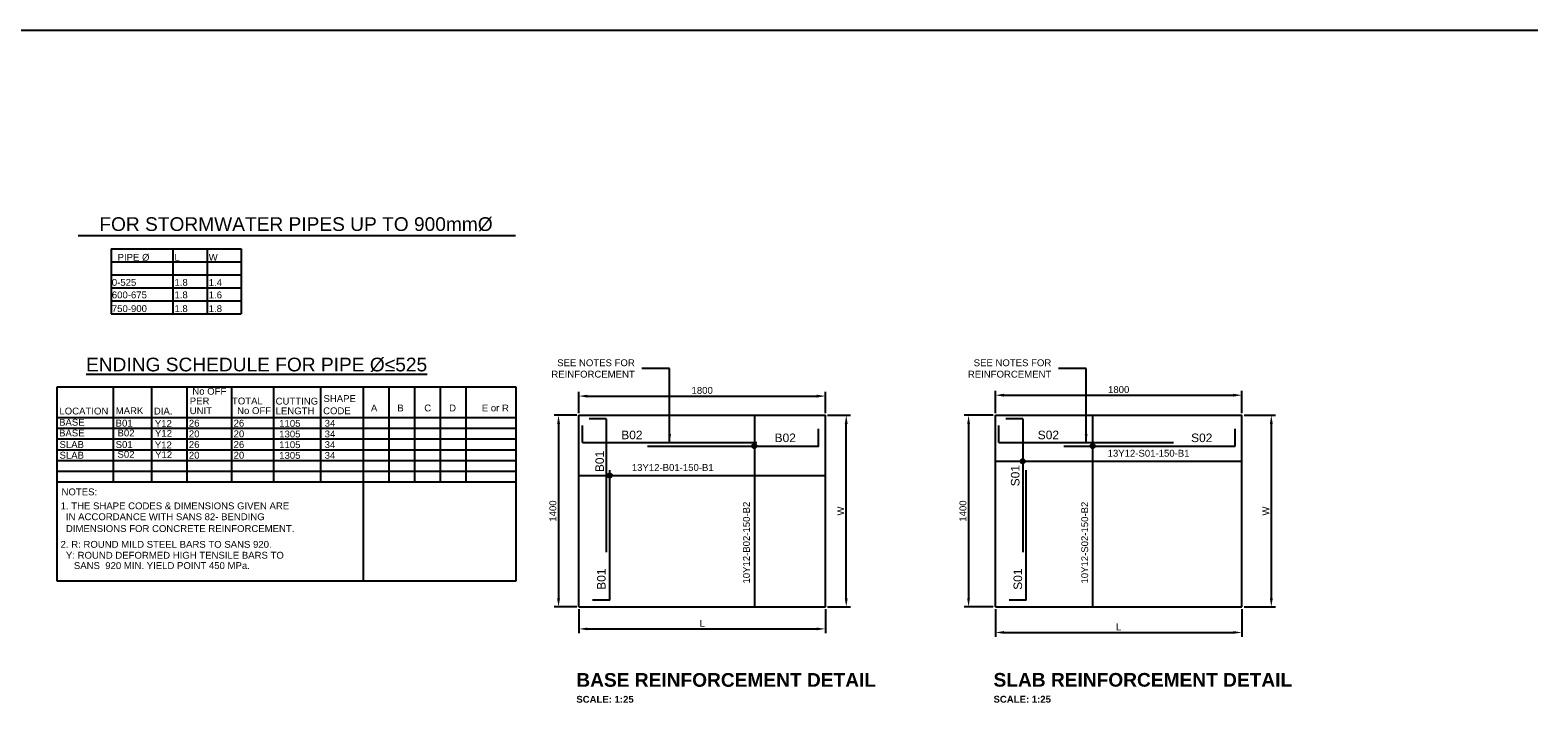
# Model space of a CAD drawing. Extents: x 76590 to 148436, y 2885688 to 2928336.
# Tile 13 of 17: x 107181 to 118189, y 2897395 to 2902309. Entities that reach past the tile are written whole.
import ezdxf
from ezdxf.enums import TextEntityAlignment as Align

# ---------------------------------------------------------------- set-up
doc = ezdxf.new("R2010")
doc.units = 0
doc.header["$PDSIZE"] = 0.2
for name, color, linetype in [('DIMS', 1, 'Continuous'), ('HATCH', 7, 'Continuous'), ('REINFORCING', 3, 'Continuous'), ('T25', 2, 'Continuous'), ('T50', 6, 'Continuous')]:
    doc.layers.add(name, color=color, linetype=linetype)
doc.styles.add('ARIAL', font='arial.ttf')
doc.styles.add('Arial Bold', font='arialbd.ttf')
doc.styles.add('ROMANS', font='romans.shx', dxfattribs={"width": 0.8})
doc.dimstyles.new('1-25', dxfattribs={"dimscale": 25, "dimtxt": 2, "dimasz": 2.5, "dimexe": 1.25, "dimexo": 0.625, "dimtad": 1, "dimdec": 0, "dimzin": 12, "dimtxsty": 'ROMANS', "dimcen": 2, "dimclrd": 1, "dimclre": 1, "dimclrt": 2, "dimadec": 0, "dimazin": 0, "dimtfac": 1, "dimtdec": 4, "dimtmove": 2, "dimatfit": 3, "dimfxl": 1, "dimtvp": 1, "dimtolj": 1, "dimtzin": 0, "dimlwd": -1, "dimarcsym": 0})
doc.dimstyles.new('T25', dxfattribs={"dimtxt": 2.5, "dimasz": 3, "dimexe": 1, "dimexo": 2, "dimgap": 1, "dimtad": 1, "dimtoh": 1, "dimdec": 0, "dimzin": 0, "dimdsep": 46, "dimtxsty": 'ROMANS', "dimcen": 0, "dimclrd": 2, "dimclre": 2, "dimclrt": 4, "dimadec": 0, "dimazin": 0, "dimtfac": 1, "dimtdec": 0, "dimtmove": 0, "dimatfit": 3, "dimfxl": 1, "dimtolj": 1, "dimtzin": 0, "dimlwd": -1, "dimlwe": -1, "dimarcsym": 0})

# ---------------------------------------------------------------- blocks, each defined once
blk = doc.blocks.new('*D64')
at = {"layer": 'Defpoints', "color": 0, "transparency": 16777216}
for p in [(116029, 2899642), (114229, 2899496), (116029, 2899496)]:
    blk.add_point(p, dxfattribs=at)
at = {"layer": 'HATCH', "color": 1, "lineweight": -2, "transparency": 16777216}
for p, q in [((114229, 2899511), (114229, 2899674)), ((116029, 2899511), (116029, 2899674))]:
    blk.add_line(p, q, dxfattribs=at)
at = {"layer": 'HATCH', "color": 1, "transparency": 16777216}
blk.add_line((114291, 2899642), (115966, 2899642), dxfattribs=at)
for points in [[(114291, 2899653), (114291, 2899632), (114229, 2899642)], [(115966, 2899653), (115966, 2899632), (116029, 2899642)]]:
    blk.add_solid(points, dxfattribs=at)
at = {"layer": 'HATCH', "color": 2, "transparency": 16777216, "insert": (115129, 2899683), "char_height": 50, "attachment_point": 5, "style": 'ARIAL'}
blk.add_mtext('\\A1;1800', dxfattribs=at)
blk = doc.blocks.new('*D65')
at = {"layer": 'Defpoints', "color": 0, "transparency": 16777216}
for p in [(116029, 2899496), (116029, 2898096), (116243, 2898096)]:
    blk.add_point(p, dxfattribs=at)
at = {"layer": 'HATCH', "color": 1, "lineweight": -2, "transparency": 16777216}
for p, q in [((116044, 2899496), (116275, 2899496)), ((116044, 2898096), (116275, 2898096))]:
    blk.add_line(p, q, dxfattribs=at)
at = {"layer": 'HATCH', "color": 1, "transparency": 16777216}
blk.add_line((116243, 2899433), (116243, 2898158), dxfattribs=at)
for points in [[(116233, 2899433), (116254, 2899433), (116243, 2899496)], [(116233, 2898158), (116254, 2898158), (116243, 2898096)]]:
    blk.add_solid(points, dxfattribs=at)
at = {"layer": 'HATCH', "color": 2, "transparency": 16777216, "insert": (116203, 2898796), "char_height": 50, "attachment_point": 5, "rotation": 90, "style": 'ARIAL'}
blk.add_mtext('\\A1;W', dxfattribs=at)
blk = doc.blocks.new('*D66')
at = {"layer": 'Defpoints', "color": 0, "transparency": 16777216}
for p in [(114229, 2898096), (116029, 2898096), (116029, 2897909)]:
    blk.add_point(p, dxfattribs=at)
at = {"layer": 'HATCH', "color": 1, "lineweight": -2, "transparency": 16777216}
for p, q in [((114229, 2898080), (114229, 2897878)), ((116029, 2898080), (116029, 2897878))]:
    blk.add_line(p, q, dxfattribs=at)
at = {"layer": 'HATCH', "color": 1, "transparency": 16777216}
blk.add_line((114291, 2897909), (115966, 2897909), dxfattribs=at)
for points in [[(114291, 2897919), (114291, 2897899), (114229, 2897909)], [(115966, 2897919), (115966, 2897899), (116029, 2897909)]]:
    blk.add_solid(points, dxfattribs=at)
at = {"layer": 'HATCH', "color": 2, "transparency": 16777216, "insert": (115129, 2897950), "char_height": 50, "attachment_point": 5, "style": 'ARIAL'}
blk.add_mtext('\\A1;L', dxfattribs=at)
blk = doc.blocks.new('*D67')
at = {"layer": 'Defpoints', "color": 0, "transparency": 16777216}
for p in [(114229, 2899496), (114033, 2898096), (114229, 2898096)]:
    blk.add_point(p, dxfattribs=at)
at = {"layer": 'HATCH', "color": 1, "lineweight": -2, "transparency": 16777216}
for p, q in [((114213, 2899496), (114002, 2899496)), ((114213, 2898096), (114002, 2898096))]:
    blk.add_line(p, q, dxfattribs=at)
at = {"layer": 'HATCH', "color": 1, "transparency": 16777216}
blk.add_line((114033, 2899433), (114033, 2898158), dxfattribs=at)
for points in [[(114023, 2899433), (114043, 2899433), (114033, 2899496)], [(114023, 2898158), (114043, 2898158), (114033, 2898096)]]:
    blk.add_solid(points, dxfattribs=at)
at = {"layer": 'HATCH', "color": 2, "transparency": 16777216, "insert": (113992, 2898796), "char_height": 50, "attachment_point": 5, "rotation": 90, "style": 'ARIAL'}
blk.add_mtext('\\A1;1400', dxfattribs=at)
blk = doc.blocks.new('*D68')
at = {"layer": 'Defpoints', "color": 0, "transparency": 16777216}
for p in [(111188, 2898096), (112988, 2898096), (112988, 2897935)]:
    blk.add_point(p, dxfattribs=at)
at = {"layer": 'HATCH', "color": 1, "lineweight": -2, "transparency": 16777216}
for p, q in [((111188, 2898080), (111188, 2897904)), ((112988, 2898080), (112988, 2897904))]:
    blk.add_line(p, q, dxfattribs=at)
at = {"layer": 'HATCH', "color": 1, "transparency": 16777216}
blk.add_line((111250, 2897935), (112925, 2897935), dxfattribs=at)
for points in [[(111250, 2897945), (111250, 2897925), (111188, 2897935)], [(112925, 2897945), (112925, 2897925), (112988, 2897935)]]:
    blk.add_solid(points, dxfattribs=at)
at = {"layer": 'HATCH', "color": 2, "transparency": 16777216, "insert": (112088, 2897976), "char_height": 50, "attachment_point": 5, "style": 'ARIAL'}
blk.add_mtext('\\A1;L', dxfattribs=at)
blk = doc.blocks.new('*D69')
at = {"layer": 'Defpoints', "color": 0, "transparency": 16777216}
for p in [(112988, 2899496), (113140, 2899496), (112988, 2898096)]:
    blk.add_point(p, dxfattribs=at)
at = {"layer": 'HATCH', "color": 1, "lineweight": -2, "transparency": 16777216}
for p, q in [((113004, 2899496), (113171, 2899496)), ((113004, 2898096), (113171, 2898096))]:
    blk.add_line(p, q, dxfattribs=at)
at = {"layer": 'HATCH', "color": 1, "transparency": 16777216}
blk.add_line((113140, 2898158), (113140, 2899433), dxfattribs=at)
for points in [[(113129, 2899433), (113150, 2899433), (113140, 2899496)], [(113129, 2898158), (113150, 2898158), (113140, 2898096)]]:
    blk.add_solid(points, dxfattribs=at)
at = {"layer": 'HATCH', "color": 2, "transparency": 16777216, "insert": (113099, 2898796), "char_height": 50, "attachment_point": 5, "rotation": 90, "style": 'ARIAL'}
blk.add_mtext('\\A1;W', dxfattribs=at)
blk = doc.blocks.new('*D70')
at = {"layer": 'Defpoints', "color": 0, "transparency": 16777216}
for p in [(112988, 2899636), (111188, 2899496), (112988, 2899496)]:
    blk.add_point(p, dxfattribs=at)
at = {"layer": 'HATCH', "color": 1, "lineweight": -2, "transparency": 16777216}
for p, q in [((111188, 2899511), (111188, 2899667)), ((112988, 2899511), (112988, 2899667))]:
    blk.add_line(p, q, dxfattribs=at)
at = {"layer": 'HATCH', "color": 1, "transparency": 16777216}
blk.add_line((111250, 2899636), (112925, 2899636), dxfattribs=at)
for points in [[(111250, 2899646), (111250, 2899625), (111188, 2899636)], [(112925, 2899646), (112925, 2899625), (112988, 2899636)]]:
    blk.add_solid(points, dxfattribs=at)
at = {"layer": 'HATCH', "color": 2, "transparency": 16777216, "insert": (112088, 2899677), "char_height": 50, "attachment_point": 5, "style": 'ARIAL'}
blk.add_mtext('\\A1;1800', dxfattribs=at)
blk = doc.blocks.new('*D71')
at = {"layer": 'Defpoints', "color": 0, "transparency": 16777216}
for p in [(111188, 2899496), (111039, 2898096), (111188, 2898096)]:
    blk.add_point(p, dxfattribs=at)
at = {"layer": 'HATCH', "color": 1, "lineweight": -2, "transparency": 16777216}
for p, q in [((111172, 2899496), (111008, 2899496)), ((111172, 2898096), (111008, 2898096))]:
    blk.add_line(p, q, dxfattribs=at)
at = {"layer": 'HATCH', "color": 1, "transparency": 16777216}
blk.add_line((111039, 2899433), (111039, 2898158), dxfattribs=at)
for points in [[(111029, 2899433), (111050, 2899433), (111039, 2899496)], [(111029, 2898158), (111050, 2898158), (111039, 2898096)]]:
    blk.add_solid(points, dxfattribs=at)
at = {"layer": 'HATCH', "color": 2, "transparency": 16777216, "insert": (110998, 2898796), "char_height": 50, "attachment_point": 5, "rotation": 90, "style": 'ARIAL'}
blk.add_mtext('\\A1;1400', dxfattribs=at)

msp = doc.modelspace()

# ---------------------------------------------------------------- linework, layer by layer
at = {"layer": 'REINFORCING'}
for p, q in [((111388, 2899470.7), (111388, 2898495.7)), ((114428.8, 2899470.7), (114428.8, 2898495.7))]:
    msp.add_line(p, q, dxfattribs=at)
at = {"layer": 'REINFORCING', "flags": 128}
for points in [[(111213, 2899295.7), (111213, 2899420.7)], [(111388, 2899470.7), (111263, 2899470.7)], [(114253.8, 2899295.7), (114253.8, 2899420.7)], [(114428.8, 2899470.7), (114303.8, 2899470.7)], [(111688, 2899270.7), (112938, 2899270.7), (112938, 2899395.7)], [(115978.8, 2899270.7), (115978.8, 2899395.7)], [(111213, 2899295.7), (112488, 2899295.7)], [(114253.8, 2899295.7), (115528.8, 2899295.7)], [(114728.8, 2899270.7), (115978.8, 2899270.7)], [(111413, 2898145.7), (111413, 2899095.7)], [(114453.8, 2898145.7), (114453.8, 2899095.7)], [(111413, 2898145.7), (111288, 2898145.7)], [(114453.8, 2898145.7), (114328.8, 2898145.7)]]:
    msp.add_lwpolyline(points, dxfattribs=at)
at = {"layer": 'REINFORCING', "color": 1, "flags": 128}
for points in [[(112469.2, 2899495.7), (112469.2, 2898095.7)], [(114938.9, 2899495.7), (114938.9, 2898095.7)], [(114228.8, 2899160), (116028.8, 2899160)], [(111188, 2899055.8), (112988, 2899055.8)]]:
    msp.add_lwpolyline(points, dxfattribs=at)
at = {"layer": 'T25', "color": 1}
for p, q in [((107772.7, 2900710.4), (108722.7, 2900710.4)), ((107772.7, 2900615.7), (108722.7, 2900615.7)), ((107772.7, 2900521), (108722.7, 2900521)), ((107772.7, 2900426.3), (108722.7, 2900426.3)), ((107772.7, 2900331.6), (108722.7, 2900331.6)), ((107772.7, 2900237), (108722.7, 2900237)), ((110729.2, 2899702.2), (107377.3, 2899702.2)), ((107377.3, 2899702.2), (107377.3, 2899010.3)), ((107790.5, 2899010.3), (107790.5, 2899702.2)), ((108069.1, 2899010.3), (108069.1, 2899702.2)), ((108328.1, 2899010.3), (108328.1, 2899702.2)), ((108654.7, 2899010.3), (108654.7, 2899702.2)), ((108960.5, 2899010.3), (108960.5, 2899700.9)), ((109303.3, 2899010.3), (109303.3, 2899702.8)), ((109615.3, 2899088.3), (109615.3, 2899702.2)), ((109802.8, 2899010.3), (109802.8, 2899702.2)), ((109990.3, 2899010.3), (109990.3, 2899702.2)), ((110177.8, 2899010.3), (110177.8, 2899702.2)), ((110365.3, 2899010.3), (110365.3, 2899702.2)), ((110729.2, 2899010.3), (110729.2, 2899702.2)), ((109615.3, 2899010.3), (109615.3, 2899624.2)), ((107377.3, 2899478.4), (110729.2, 2899478.4)), ((107377.3, 2899400.4), (110729.2, 2899400.4)), ((107377.3, 2899322.4), (110729.2, 2899322.4)), ((107377.3, 2899244.3), (110729.2, 2899244.3)), ((107377.3, 2899166.3), (110729.2, 2899166.3)), ((107377.3, 2899088.3), (110729.2, 2899088.3)), ((107377.3, 2899088.3), (110729.2, 2899088.3)), ((107377.3, 2899010.3), (107377.3, 2898287.3)), ((107377.3, 2899010.3), (110729.2, 2899010.3)), ((109615.3, 2898287.3), (109615.3, 2899010.3)), ((110729.2, 2898287.3), (110729.2, 2899010.3)), ((107377.3, 2898287.3), (110729.2, 2898287.3))]:
    msp.add_line(p, q, dxfattribs=at)
at = {"layer": 'T25', "flags": 128}
for points in [[(103217, 2902309.3), (118189.4, 2902309.3)], [(111188, 2899495.7), (112988, 2899495.7)], [(111188, 2898095.7), (111188, 2899495.7)], [(112988, 2898095.7), (112988, 2899495.7)], [(114228.8, 2899495.7), (116028.8, 2899495.7)], [(114228.8, 2898095.7), (114228.8, 2899495.7)], [(116028.8, 2898095.7), (116028.8, 2899495.7)], [(111188, 2898095.7), (112988, 2898095.7)], [(114228.8, 2898095.7), (116028.8, 2898095.7)]]:
    msp.add_lwpolyline(points, dxfattribs=at)
at = {"layer": 'T25', "color": 1, "flags": 128}
for points in [[(107772.7, 2900710.4), (107772.7, 2900237)], [(108222.7, 2900710.4), (108222.7, 2900237)], [(108222.7, 2900671), (108222.7, 2900237)], [(108472.7, 2900710.4), (108472.7, 2900237)], [(108472.7, 2900671), (108472.7, 2900237)], [(108722.7, 2900710.4), (108722.7, 2900237)]]:
    msp.add_lwpolyline(points, dxfattribs=at)
at = {"layer": 'T25'}
for centre in [(112469.2, 2899270.7), (114938.9, 2899270.7), (114428.8, 2899160), (111413, 2899055.8)]:
    msp.add_circle(centre, 15.9, dxfattribs=at)
at = {"layer": 'T50', "color": 6, "flags": 128}
msp.add_lwpolyline([(107530.9, 2900810), (110725.4, 2900810)], dxfattribs=at)

# ---------------------------------------------------------------- texts
at = {"layer": 'DIMS', "color": 2, "linetype": 'Continuous', "attachment_point": 5, "style": 'ARIAL'}
for s, insert, char_height in [('\\A1;B02', (111574.8, 2899351.4), 62.5), ('\\A1;B02', (112694.5, 2899330.5), 62.5), ('\\A1;S02', (114615.6, 2899351.4), 62.5), ('\\A1;S02', (115735.3, 2899330.5), 62.5), ('\\A1;13Y12-S01-150-B1', (115347.2, 2899218), 50), ('\\A1;13Y12-B01-150-B1', (111873.3, 2899113.8), 50)]:
    msp.add_mtext(s, dxfattribs=dict(at, insert=insert, char_height=char_height))
at = {"layer": 'DIMS', "color": 2, "linetype": 'Continuous', "attachment_point": 5, "rotation": 90, "style": 'ARIAL'}
for s, insert, char_height in [('\\A1;B01', (111339.9, 2899158.2), 62.5), ('\\A1;S01', (114373.8, 2899054.5), 62.5), ('\\A1;10Y12-B02-150-B2', (112411.6, 2898565.3), 50), ('\\A1;10Y12-S02-150-B2', (114881.3, 2898565.3), 50), ('\\A1;B01', (111352, 2898298.3), 62.5), ('\\A1;S01', (114392.8, 2898298.3), 62.5)]:
    msp.add_mtext(s, dxfattribs=dict(at, insert=insert, char_height=char_height))
at = {"layer": 'T25', "style": 'ARIAL'}
for s, p in [('PIPE %%C', (107819.6, 2900624.8)), ('L', (108234.8, 2900624.8)), ('W', (108485.1, 2900624.8)), ('0-525', (107777.7, 2900441.3)), ('600-675', (107777.7, 2900350.1)), ('1.8', (108234.8, 2900441.3)), ('1.8', (108234.8, 2900350)), ('1.4', (108485.1, 2900440.3)), ('1.6', (108485.1, 2900350)), ('750-900', (107777.7, 2900249.8)), ('1.8', (108234.8, 2900249.8)), ('1.8', (108485.1, 2900249.8)), ('Y12', (108091.9, 2899410.4)), ('26', (108340.2, 2899413)), ('26', (108666.8, 2899413)), ('Y12', (108091.8, 2899254.3)), ('Y12', (108092.9, 2899338.8)), ('20', (108340.2, 2899335)), ('26', (108340.2, 2899256.9)), ('20', (108666.8, 2899335)), ('26', (108666.8, 2899256.9)), ('Y12', (108093.8, 2899182.8)), ('20', (108340.2, 2899178.9)), ('20', (108666.8, 2899178.9)), ('1. THE SHAPE CODES & DIMENSIONS GIVEN ARE', (107403.7, 2898808.8)), ('  IN ACCORDANCE WITH SANS 82- BENDING', (107403.7, 2898729.3)), ('  DIMENSIONS FOR CONCRETE REINFORCEMENT.', (107403.7, 2898643.2)), ('2. R: ROUND MILD STEEL BARS TO SANS 920.', (107403.7, 2898527.7)), ('  Y: ROUND DEFORMED HIGH TENSILE BARS TO', (107403.7, 2898448.1)), ('     SANS  920 MIN. YIELD POINT 450 MPa.', (107403.7, 2898372.6))]:
    msp.add_text(s, height=50, dxfattribs=at).set_placement(p)
for s, p in [('No OFF', (108489.5, 2899646)), ('SHAPE', (109441.3, 2899592.7)), ('LOCATION', (107573.4, 2899501.6)), ('MARK', (107907.2, 2899503.8)), ('DIA.', (108152.4, 2899501.2)), ('UNIT', (108427.9, 2899504)), ('PER', (108418.4, 2899575.2)), ('TOTAL', (108767.4, 2899575.1)), ('No OFF', (108816.5, 2899504.5)), ('CUTTING', (109128.8, 2899573.8)), ('LENGTH', (109115.3, 2899502.7)), ('CODE', (109421.2, 2899503.2)), ('A', (109692.8, 2899523.8)), ('B', (109885.4, 2899523.8)), ('C', (110084.1, 2899523.8)), ('D', (110265.5, 2899523.8)), ('E or R', (110577.8, 2899523.8)), ('NOTES:', (107540.4, 2898911))]:
    msp.add_text(s, height=50, dxfattribs=at).set_placement(p, align=Align.CENTER)
for s, p in [('BASE', (107578.8, 2899419.5)), ('B01', (107929.8, 2899413)), ('1105', (109155.1, 2899411.7)), ('34', (109409.2, 2899412.1)), ('SLAB', (107574.3, 2899256.9)), ('BASE', (107578.8, 2899341.4)), ('S01', (107929.9, 2899256.9)), ('B02', (107943.5, 2899341.4)), ('1305', (109155.1, 2899333.7)), ('1105', (109155.1, 2899255.6)), ('34', (109409.2, 2899334)), ('34', (109409.2, 2899256)), ('SLAB', (107574.3, 2899178.9)), ('S02', (107943.4, 2899185.4)), ('1305', (109155.1, 2899177.6)), ('34', (109409.2, 2899178))]:
    msp.add_text(s, height=50, dxfattribs=at).set_placement(p, align=Align.RIGHT)
at = {"layer": 'T25', "char_height": 50, "width": 755.952, "attachment_point": 6, "style": 'ARIAL'}
for insert in [(111596, 2899837.2), (114636.9, 2899837.2)]:
    msp.add_mtext('SEE NOTES FOR REINFORCEMENT', dxfattribs=dict(at, insert=insert))
at = {"layer": 'T50', "color": 6, "style": 'ARIAL'}
msp.add_text('%%UENDING SCHEDULE FOR PIPE %%C≤525', height=100, dxfattribs=at).set_placement((108834.5, 2899816.4), align=Align.CENTER)
at = {"layer": 'T50', "color": 6, "char_height": 100, "attachment_point": 2}
for s, insert, width, style in [('FOR STORMWATER PIPES UP TO 900mm%%C', (109122.4, 2900942.3), 3911.841, 'ARIAL'), ('\\pxql;BASE REINFORCEMENT DETAIL{\\H0.625x;\\C3; \\P\\A1;\\H0.8x;SCALE: 1:25}', (112339.7, 2897612.3), 2341.373, 'Arial Bold'), ('\\pxql;SLAB REINFORCEMENT DETAIL{\\H0.625x;\\C3; \\P\\A1;\\H0.8x;SCALE: 1:25}', (115385.8, 2897613), 2341.373, 'Arial Bold')]:
    msp.add_mtext(s, dxfattribs=dict(at, insert=insert, width=width, style=style))

# ---------------------------------------------------------------- dimensions: what is measured, and where the dimension line sits
at = {"layer": 'HATCH'}
for base, p1, p2, picture, middle in [((112988, 2899635.9), (111188, 2899495.7), (112988, 2899495.7), '*D70', (112088, 2899677)), ((116028.8, 2899642.3), (114228.8, 2899495.7), (116028.8, 2899495.7), '*D64', (115128.8, 2899683.4))]:
    dim = msp.add_linear_dim(base=base, p1=p1, p2=p2, dimstyle='1-25', override={"dimzin": 0, "dimtxsty": 'ARIAL'}, dxfattribs=at)
    dim.commit()
    dim.dimension.update_dxf_attribs({"geometry": picture, "text_midpoint": middle})
for base, p1, p2, picture, middle in [((111039.5, 2898095.7), (111188, 2899495.7), (111188, 2898095.7), '*D71', (110998.3, 2898795.7)), ((114033, 2898095.7), (114228.8, 2899495.7), (114228.8, 2898095.7), '*D67', (113991.9, 2898795.7))]:
    dim = msp.add_linear_dim(base=base, p1=p1, p2=p2, angle=90, dimstyle='1-25', override={"dimzin": 0, "dimtxsty": 'ARIAL'}, dxfattribs=at)
    dim.commit()
    dim.dimension.update_dxf_attribs({"geometry": picture, "text_midpoint": middle})
for base, p1, p2, picture, middle in [((113139.8, 2899495.7), (112988, 2898095.7), (112988, 2899495.7), '*D69', (113099.2, 2898795.7)), ((116243.4, 2898095.7), (116028.8, 2899495.7), (116028.8, 2898095.7), '*D65', (116202.7, 2898795.7))]:
    dim = msp.add_linear_dim(base=base, p1=p1, p2=p2, angle=90, text='W', dimstyle='1-25', override={"dimzin": 0, "dimtxsty": 'ARIAL'}, dxfattribs=at)
    dim.commit()
    dim.dimension.update_dxf_attribs({"geometry": picture, "text_midpoint": middle})
for base, p1, p2, picture, middle in [((112988, 2897935.1), (111188, 2898095.7), (112988, 2898095.7), '*D68', (112088, 2897975.7)), ((116028.8, 2897908.9), (114228.8, 2898095.7), (116028.8, 2898095.7), '*D66', (115128.8, 2897949.6))]:
    dim = msp.add_linear_dim(base=base, p1=p1, p2=p2, text='L', dimstyle='1-25', override={"dimzin": 0, "dimtxsty": 'ARIAL'}, dxfattribs=at)
    dim.commit()
    dim.dimension.update_dxf_attribs({"geometry": picture, "text_midpoint": middle})

# ---------------------------------------------------------------- leaders
at = {"layer": 'DIMS', "linetype": 'Continuous'}
for points in [[(111850.4, 2899295.7), (111850.4, 2899837.2), (111647.6, 2899837.2)], [(114891.2, 2899295.7), (114891.2, 2899837.2), (114688.4, 2899837.2)]]:
    msp.add_leader(points, dimstyle='T25', override={"dimasz": 62.5, "dimgap": 0.18, "dimtad": 0}, dxfattribs=at)

doc.saveas('drawing.dxf')
